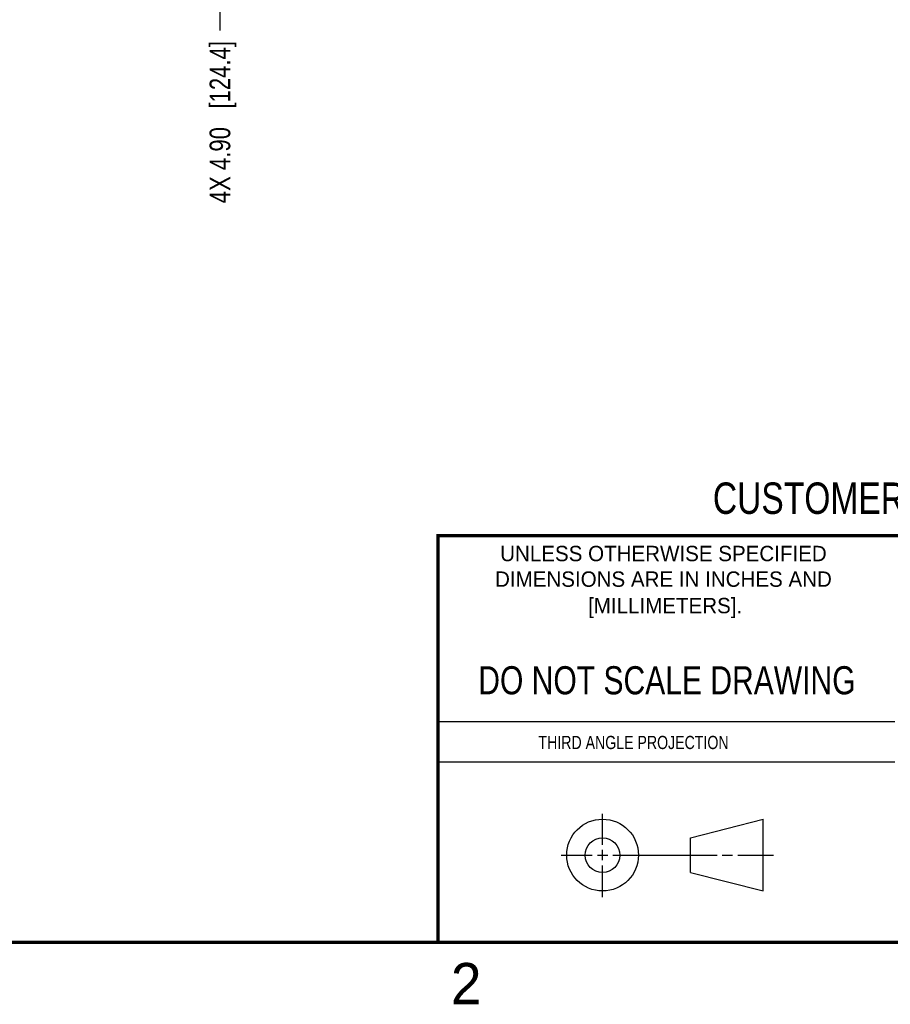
# Model space of a CAD drawing. Header units: inches. Extents: x 0 to 22, y 0 to 17.
# Tile 35 of 98: x 11.1 to 16.3, y 0.1 to 6.1. Entities that reach past the tile are written whole.
import ezdxf

# ---------------------------------------------------------------- set-up
doc = ezdxf.new("R2010")
doc.units = ezdxf.units.IN
doc.header["$LTSCALE"] = 1.21
doc.header["$MEASUREMENT"] = 0
doc.layers.get('0').update_dxf_attribs({"linetype": 'CONTINUOUS'})
doc.layers.add('DIMENSIONS', color=7, linetype='CONTINUOUS')
doc.styles.get("Standard").update_dxf_attribs({"font": 'txt', "width": 0.8})
doc.styles.add('TEXTSTYLE_2', font='txt')
doc.dimstyles.new('DIMSTYLE_1', dxfattribs={"dimtxt": 0.125, "dimasz": 0.18, "dimexe": 0.125, "dimexo": 0.0625, "dimgap": 0.03125, "dimtad": 0, "dimtih": 1, "dimtoh": 1, "dimzin": 4, "dimdsep": 46, "dimtxsty": 'STANDARD', "dimblk": '_FILLED', "dimblk1": '_FILLED', "dimblk2": '_FILLED', "dimcen": 0.09, "dimadec": 0, "dimazin": 0, "dimtp": 0.01, "dimtm": 0.01, "dimtfac": 1, "dimtofl": 0, "dimtmove": 0, "dimatfit": 3, "dimldrblk": '_FILLED', "dimfxl": 1, "dimtolj": 1, "dimtzin": 4, "dimarcsym": 0})

# ---------------------------------------------------------------- blocks, each defined once
blk = doc.blocks.new('*D13')
at = {"layer": 'DIMENSIONS', "color": 2, "linetype": 'CONTINUOUS'}
blk.add_line((12.29, 7.6007), (12.29, 6.0138), dxfattribs=at)
at = {"layer": 'DIMENSIONS', "color": 2, "linetype": 'CONTINUOUS', "insert": (12.2275, 5.9513), "char_height": 0.125, "width": 1.525, "attachment_point": 3, "rotation": 90, "line_spacing_factor": 0.9}
blk.add_mtext('4X 4.90{\\Ftxt.shx;\\W1.000000;\\H0.125000; }[124.4]', dxfattribs=at)
blk = doc.blocks.new('_FILLED')
at = {"color": 0, "linetype": 'BYBLOCK'}
blk.add_solid([(0, 0), (-1, 0.174), (-1, -0.174)], dxfattribs=at)

msp = doc.modelspace()

# ---------------------------------------------------------------- linework, layer by layer
at = {"color": 2, "linetype": 'CONTINUOUS'}
for p, q in [((13.61, 1.835), (16.375, 1.835)), ((16.375, 1.5888), (13.61, 1.5888)), ((14.6059, 1.0901), (14.6059, 1.2769)), ((14.3557, 1.0276), (14.5434, 1.0276)), ((14.5747, 1.0276), (14.6372, 1.0276)), ((14.6059, 0.9964), (14.6059, 1.0589)), ((14.6684, 1.0276), (15.2987, 1.0276)), ((15.3299, 1.0276), (15.3924, 1.0276)), ((15.4237, 1.0276), (15.6394, 1.0276)), ((14.6059, 0.7723), (14.6059, 0.9651))]:
    msp.add_line(p, q, dxfattribs=at)
at = {"color": 7, "linetype": 'CONTINUOUS'}
for p, q in [((15.1374, 1.132), (15.5769, 1.2447)), ((15.5769, 0.8105), (15.5769, 1.2447)), ((15.1374, 0.9219), (15.1374, 1.132)), ((15.1374, 0.9219), (15.5769, 0.8105))]:
    msp.add_line(p, q, dxfattribs=at)
at = {"color": 7, "linetype": 'CONTINUOUS', "const_width": 0.02}
for points in [[(13.6, 2.9595), (21.5, 2.96)], [(13.61, 0.5), (13.61, 2.96)], [(0.5, 0.5), (21.5, 0.5)]]:
    msp.add_lwpolyline(points, dxfattribs=at)
at = {"color": 7, "linetype": 'CONTINUOUS'}
for centre, radius in [((14.6059, 1.0276), 0.2171), ((14.6054, 1.0269), 0.105)]:
    msp.add_circle(centre, radius, dxfattribs=at)

# ---------------------------------------------------------------- texts
at = {"color": 7, "linetype": 'CONTINUOUS', "attachment_point": 2, "line_spacing_factor": 0.9}
for s, insert, char_height, width in [('CUSTOMER DRAWING', (16.3742, 3.2811), 0.19, 2.432), ('DO NOT SCALE DRAWING', (14.9953, 2.1698), 0.17, 2.72)]:
    msp.add_mtext(s, dxfattribs=dict(at, insert=insert, char_height=char_height, width=width))
at = {"color": 2, "linetype": 'CONTINUOUS', "line_spacing_factor": 0.9, "style": 'TEXTSTYLE_2'}
for s, insert, char_height, width, attachment_point in [('UNLESS OTHERWISE SPECIFIED', (14.9742, 2.8979), 0.093, 2.418, 2), ('DIMENSIONS ARE IN INCHES AND', (14.9742, 2.7431), 0.093, 2.604, 2), ('[MILLIMETERS].', (14.9844, 2.5829), 0.093, 1.302, 2), ('2', (13.6875, 0.375), 0.25, 0.25, 1)]:
    msp.add_mtext(s, dxfattribs=dict(at, insert=insert, char_height=char_height, width=width, attachment_point=attachment_point))
at = {"color": 2, "linetype": 'CONTINUOUS', "insert": (14.2178, 1.7486), "char_height": 0.08, "width": 1.408, "attachment_point": 1, "line_spacing_factor": 0.9}
msp.add_mtext('THIRD ANGLE PROJECTION', dxfattribs=at)

# ---------------------------------------------------------------- dimensions: what is measured, and where the dimension line sits
at = {"layer": 'DIMENSIONS', "color": 2, "linetype": 'CONTINUOUS'}
dim = msp.add_ordinate_dim(feature_location=(12.29, 7.6007), offset=(0, -1.587), dtype=1, origin=(7.394, 11.4672), text='4X <>', dimstyle='DIMSTYLE_1', dxfattribs=at)
dim.commit()
dim.dimension.update_dxf_attribs({"geometry": '*D13', "text_midpoint": (12.29, 5.1888)})

doc.saveas('drawing.dxf')
